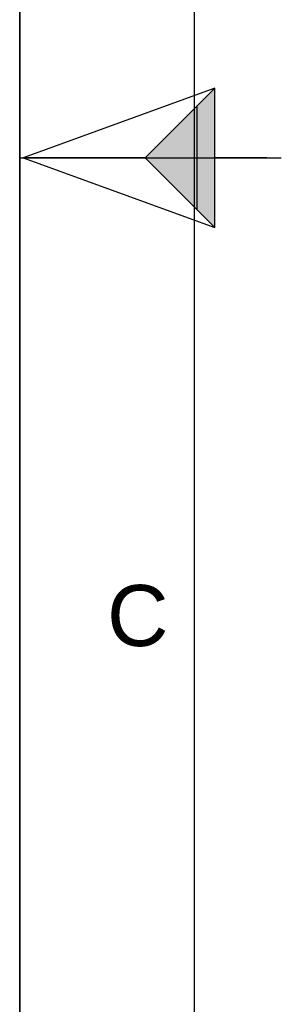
# Model space of a CAD drawing. Header units: millimetres. Extents: x 0 to 297, y 0 to 210.
# Tile 2 of 28: x 0 to 15, y 56 to 113. Entities that reach past the tile are written whole.
import ezdxf

# ---------------------------------------------------------------- set-up
doc = ezdxf.new("R2010")
doc.units = ezdxf.units.MM
doc.header["$LTSCALE"] = 16.335
doc.layers.get('0').update_dxf_attribs({"linetype": 'CONTINUOUS'})
doc.styles.add('TEXTSTYLE_2', font='arial.ttf')

# ---------------------------------------------------------------- blocks, each defined once
blk = doc.blocks.new('MARGEA4_BL0', base_point=(148.514, 105.014))
at = {"color": 7, "linetype": 'Continuous'}
for p, q in [((0.014, 0.014), (0.014, 210.014)), ((0.014, 0.014), (0.014, 210.014)), ((0.014, 210.014), (0.014, 0.014)), ((10.014, 200.014), (10.014, 10.014)), ((0.014, 105.014), (15.014, 105.014))]:
    blk.add_line(p, q, dxfattribs=at)
at = {"color": 2, "linetype": 'Continuous', "style": 'TEXTSTYLE_2', "oblique": 0}
blk.add_text('C', height=3.5, dxfattribs=at).set_placement((5.014, 77.014))
blk = doc.blocks.new('REPERE_ORIENTATION_BL2', base_point=(7.192, 105.016))
at = {"color": 7, "linetype": 'Continuous'}
for p, q in [((11.192, 109.016), (0.192, 105.016)), ((7.192, 105.016), (11.192, 109.016)), ((11.192, 101.016), (11.192, 109.016)), ((10.192, 102.016), (10.192, 108.016)), ((0.192, 105.016), (11.192, 101.016)), ((7.192, 105.016), (0.192, 105.016)), ((7.192, 105.016), (11.192, 101.016)), ((14.192, 105.016), (11.192, 105.016))]:
    blk.add_line(p, q, dxfattribs=at)
blk.add_solid([(11.192, 109.016), (7.192, 105.016), (11.192, 101.016)], dxfattribs=at)

msp = doc.modelspace()

# ---------------------------------------------------------------- linework, layer by layer
at = {"color": 7, "linetype": 'Continuous'}
msp.add_line((0, 0), (0, 210), dxfattribs=at)

# ---------------------------------------------------------------- block references
at = {"color": 2, "linetype": 'Continuous'}
for name, p in [('MARGEA4_BL0', (148.514, 105.014)), ('REPERE_ORIENTATION_BL2', (7.192, 105.016))]:
    msp.add_blockref(name, p, dxfattribs=at)

doc.saveas('drawing.dxf')
